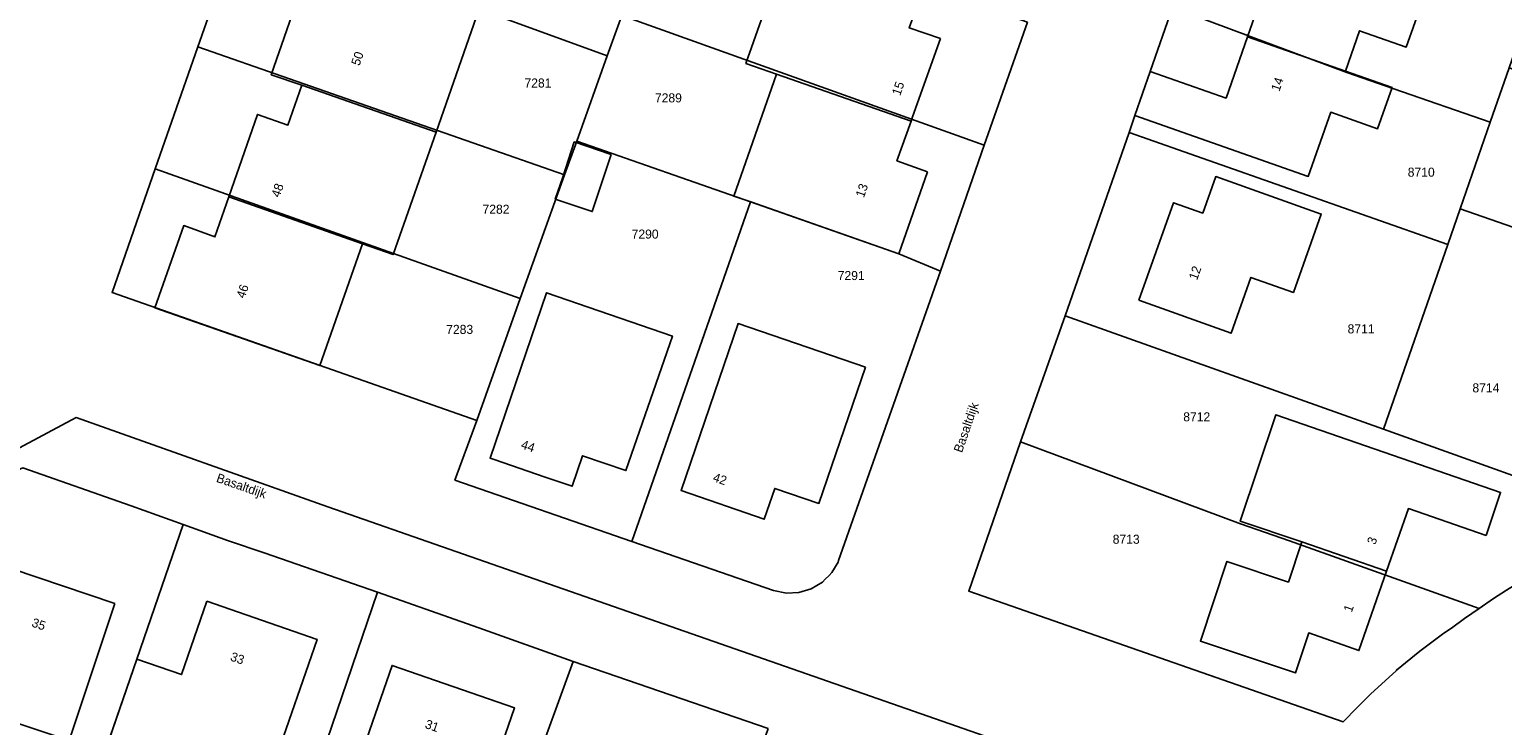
# Model space of a CAD drawing. Header units: metres. Extents: x 91564 to 92566, y 393362 to 394362.
# Tile 60 of 86: x 92271 to 92384, y 393612 to 393666. Entities that reach past the tile are written whole.
import ezdxf

# ---------------------------------------------------------------- set-up
doc = ezdxf.new("R2010")
doc.units = ezdxf.units.M
for name, color, linetype in [('ADRES', 1, 'CONTINUOUS'), ('PAND', 1, 'CONTINUOUS'), ('PERCEEL', 7, 'CONTINUOUS'), ('PERCEELNUMMER', 7, 'CONTINUOUS')]:
    doc.layers.add(name, color=color, linetype=linetype)

msp = doc.modelspace()

# ---------------------------------------------------------------- linework, layer by layer
at = {"layer": 'PAND'}
for points in [[(92340.977, 393665.487), (92338.58, 393666.313), (92339.666, 393669.376), (92331.746, 393672.457), (92329.367, 393673.29), (92325.961, 393663.57), (92328.33, 393662.74), (92338.71, 393659.104), (92338.836, 393659.458), (92340.977, 393665.487)], [(92371.57, 393672.869), (92370.646, 393670.451), (92366.849, 393671.796), (92364.707, 393665.64), (92372.269, 393662.984), (92373.363, 393666.097), (92376.967, 393664.831), (92379.116, 393670.944), (92371.813, 393673.505), (92371.57, 393672.869)], [(92305.325, 393667.723), (92294.93, 393671.366), (92293.855, 393668.258), (92291.492, 393669.091), (92289.278, 393662.704), (92291.64, 393661.885), (92302.013, 393658.266), (92305.325, 393667.723)], [(92372.269, 393662.984), (92364.707, 393665.64), (92363.056, 393660.893), (92357.198, 393662.958), (92356.002, 393659.553), (92369.399, 393654.845), (92371.139, 393659.798), (92374.753, 393658.529), (92375.873, 393661.718), (92372.269, 393662.984)], [(92339.996, 393655.208), (92337.626, 393656.053), (92338.71, 393659.104), (92328.33, 393662.74), (92325.03, 393653.321), (92326.323, 393652.868), (92337.77, 393648.857), (92339.996, 393655.208)], [(92302.013, 393658.266), (92291.64, 393661.885), (92290.576, 393658.815), (92288.214, 393659.633), (92286.004, 393653.258), (92296.341, 393649.636), (92298.701, 393648.809), (92302.013, 393658.266)], [(92315.539, 393656.54), (92312.698, 393657.504), (92311.803, 393654.783), (92311.22, 393653.094), (92314.086, 393652.122), (92315.539, 393656.54)], [(92356.319, 393645.271), (92363.438, 393642.727), (92364.973, 393647.042), (92368.252, 393645.876), (92370.406, 393651.935), (92362.256, 393654.833), (92361.251, 393652.006), (92358.99, 393652.81), (92356.319, 393645.271)], [(92296.341, 393649.636), (92286.004, 393653.258), (92284.932, 393650.166), (92282.522, 393651.049), (92280.299, 393644.701), (92293.049, 393640.236), (92296.341, 393649.636)], [(92306.506, 393632.975), (92310.442, 393631.618), (92312.519, 393630.902), (92313.334, 393633.266), (92316.69, 393632.109), (92320.276, 393642.508), (92310.557, 393645.859), (92306.185, 393633.086), (92306.506, 393632.975)], [(92335.185, 393640.116), (92325.347, 393643.473), (92320.946, 393630.573), (92327.367, 393628.35), (92328.184, 393630.742), (92331.59, 393629.58), (92335.185, 393640.116)], [(92383.147, 393627.107), (92384.264, 393630.428), (92366.885, 393636.426), (92364.147, 393628.202), (92368.901, 393626.61), (92375.449, 393624.333), (92377.135, 393629.181), (92383.147, 393627.107)], [(92375.449, 393624.333), (92368.901, 393626.61), (92367.865, 393623.498), (92363.11, 393625.09), (92361.063, 393618.943), (92368.413, 393616.484), (92369.444, 393619.565), (92373.318, 393618.203), (92375.449, 393624.333)], [(92277.191, 393621.838), (92269.188, 393624.538), (92267.185, 393618.531), (92265.592, 393619.062), (92264.056, 393614.455), (92273.662, 393611.253), (92277.191, 393621.838)], [(92284.313, 393622.02), (92282.359, 393616.358), (92278.901, 393617.551), (92275.803, 393608.573), (92282.558, 393606.242), (92284.346, 393611.423), (92289.547, 393609.629), (92292.82, 393619.064), (92284.313, 393622.02)], [(92306.316, 393599.568), (92306.984, 393601.507), (92309.445, 393608.651), (92306.631, 393609.62), (92308.078, 393613.778), (92298.612, 393617.058), (92294.899, 393606.282), (92303.727, 393603.24), (92302.871, 393600.755), (92306.316, 393599.568)]]:
    msp.add_lwpolyline(points, dxfattribs=at)
at = {"layer": 'PERCEEL'}
for points in [[(92128.156, 393826.903), (92126.873, 393819.954), (92134.261, 393817.953), (92133.439, 393814.987), (92133.134, 393811.935), (92133.305, 393808.831), (92134.429, 393806.238), (92135.915, 393803.31), (92187.052, 393708.053), (92194.152, 393694.946), (92236.983, 393615.842), (92256.985, 393626.935), (92260.95, 393629.14), (92274.199, 393636.213), (92293.662, 393629.308), (92380.829, 393598.897)], [(92343.175, 393622.8), (92347.17, 393634.332), (92350.608, 393644.074), (92355.552, 393658.229), (92356, 393659.55), (92357.195, 393662.955), (92358.923, 393667.883), (92362.455, 393677.958), (92367.42, 393692.1), (92367.825, 393693.275), (92368.99, 393696.62), (92370.679, 393701.424), (92374.592, 393712.38), (92379.223, 393725.649), (92382.995, 393736.191), (92383.895, 393736.787), (92385.764, 393738.054)], [(92290.279, 393683.71), (92286.99, 393674.467), (92315.238, 393664.157), (92316.357, 393667.283), (92318.657, 393673.707), (92290.279, 393683.71)], [(92362.455, 393677.958), (92358.923, 393667.883), (92372.386, 393662.867), (92376.022, 393661.603), (92383.461, 393659.027), (92384.921, 393663.221), (92386.99, 393669.165), (92362.455, 393677.958)], [(92347.701, 393666.756), (92319.663, 393676.657), (92318.657, 393673.707), (92316.357, 393667.283), (92344.374, 393657.245), (92347.701, 393666.756)], [(92276.99, 393645.875), (92280.32, 393655.417), (92283.618, 393664.849), (92286.99, 393674.467)], [(92286.99, 393674.467), (92283.618, 393664.849), (92311.951, 393654.975), (92312.88, 393657.571), (92315.238, 393664.157), (92286.99, 393674.467)], [(92355.552, 393658.229), (92380.171, 393649.579), (92381.132, 393652.339), (92383.461, 393659.027), (92376.022, 393661.603), (92372.386, 393662.867), (92358.923, 393667.883), (92357.195, 393662.955), (92356, 393659.55), (92355.552, 393658.229)], [(92347.701, 393666.756), (92344.374, 393657.245), (92340.978, 393647.535), (92333.103, 393625.176), (92333.078, 393625.046), (92332.588, 393624.232), (92332.374, 393624.011), (92332.088, 393623.725), (92331.859, 393623.503), (92331, 393622.99), (92330.051, 393622.702), (92329.098, 393622.648), (92328.08, 393622.84), (92317.153, 393626.63), (92303.475, 393631.38), (92305.155, 393635.994), (92276.99, 393645.875)], [(92344.374, 393657.245), (92316.357, 393667.283), (92315.238, 393664.157), (92312.88, 393657.571), (92326.316, 393652.871), (92337.77, 393648.855), (92340.978, 393647.535), (92344.374, 393657.245)], [(92280.32, 393655.417), (92308.525, 393645.407), (92311.951, 393654.975), (92283.618, 393664.849), (92280.32, 393655.417)], [(92408.973, 393655.004), (92404.786, 393656.413), (92395.523, 393659.47), (92392.143, 393660.644), (92384.921, 393663.221), (92383.461, 393659.027), (92381.132, 393652.339), (92405.047, 393644.022), (92405.162, 393644.281), (92405.444, 393644.941), (92405.775, 393645.795), (92406.461, 393647.767), (92408.973, 393655.004)], [(92305.155, 393635.994), (92303.475, 393631.38), (92317.153, 393626.63), (92326.316, 393652.871), (92312.88, 393657.571), (92311.951, 393654.975), (92308.525, 393645.407), (92305.155, 393635.994)], [(92355.552, 393658.229), (92350.608, 393644.074), (92375.206, 393635.319), (92380.171, 393649.579), (92355.552, 393658.229)], [(92280.32, 393655.417), (92276.99, 393645.875), (92305.155, 393635.994), (92308.525, 393645.407), (92280.32, 393655.417)], [(92317.153, 393626.63), (92328.08, 393622.84), (92329.098, 393622.648), (92330.051, 393622.702), (92331, 393622.99), (92331.859, 393623.503), (92332.088, 393623.725), (92332.374, 393624.011), (92332.588, 393624.232), (92333.078, 393625.046), (92333.103, 393625.176), (92340.978, 393647.535), (92337.77, 393648.855), (92326.316, 393652.871), (92317.153, 393626.63)], [(92405.047, 393644.022), (92381.132, 393652.339), (92380.171, 393649.579), (92375.206, 393635.319), (92393.47, 393628.765), (92395.287, 393630.352), (92396.686, 393631.751), (92398.81, 393634.131), (92400.254, 393635.96), (92401.531, 393637.756), (92402.915, 393639.935), (92404.253, 393642.407), (92404.752, 393643.388), (92405.047, 393644.022)], [(92350.608, 393644.074), (92347.17, 393634.332), (92364.161, 393628.006), (92367.951, 393626.688), (92382.598, 393621.466), (92383.724, 393622.225), (92384.719, 393622.872), (92387.332, 393624.491), (92388.565, 393625.215), (92390.719, 393626.772), (92392.369, 393627.964), (92393.47, 393628.765), (92375.206, 393635.319), (92350.608, 393644.074)], [(92380.829, 393598.897), (92293.662, 393629.308), (92274.199, 393636.213), (92260.95, 393629.14), (92256.985, 393626.935), (92236.983, 393615.842), (92197.078, 393594.39)], [(92347.17, 393634.332), (92343.175, 393622.8), (92372.11, 393612.695), (92373.176, 393613.809), (92374.2, 393614.83), (92376.226, 393616.656), (92376.215, 393616.7), (92378.027, 393618.156), (92379.887, 393619.555), (92380.455, 393619.949), (92381.464, 393620.686), (92382.598, 393621.466), (92367.951, 393626.688), (92364.161, 393628.006), (92347.17, 393634.332)], [(92255.368, 393599.01), (92266.409, 393630.722), (92270.087, 393632.32), (92278.459, 393629.403), (92282.481, 393627.952), (92285.99, 393626.68), (92288.747, 393625.757), (92297.5, 393622.712), (92305.332, 393619.957), (92312.598, 393617.369), (92327.678, 393612.179)], [(92270.637, 393593.572), (92277.27, 393612.82), (92278.9, 393617.55), (92282.481, 393627.952), (92278.459, 393629.403), (92270.087, 393632.32), (92266.409, 393630.722), (92255.368, 393599.01), (92270.484, 393593.626), (92270.637, 393593.572)], [(92297.5, 393622.712), (92288.747, 393625.757), (92285.99, 393626.68), (92282.481, 393627.952), (92278.9, 393617.55), (92277.27, 393612.82), (92270.637, 393593.572), (92277.987, 393590.96), (92285.738, 393588.248), (92297.5, 393622.712)], [(92297.5, 393622.712), (92285.738, 393588.248), (92286.675, 393587.921), (92296.184, 393584.599), (92300.637, 393583.044), (92306.245, 393599.363), (92309.445, 393608.65), (92312.598, 393617.369), (92305.332, 393619.957), (92297.5, 393622.712)], [(92384.719, 393622.872), (92383.724, 393622.225), (92382.598, 393621.466), (92381.464, 393620.686), (92380.455, 393619.949), (92379.887, 393619.555), (92378.027, 393618.156), (92376.215, 393616.7), (92376.226, 393616.656), (92374.2, 393614.83), (92373.176, 393613.809), (92372.11, 393612.695), (92343.175, 393622.8)], [(92327.678, 393612.179), (92312.598, 393617.369), (92309.445, 393608.65), (92306.245, 393599.363), (92300.637, 393583.044), (92305.924, 393581.188), (92315.271, 393577.725), (92315.605, 393577.607), (92327.678, 393612.179)]]:
    msp.add_lwpolyline(points, dxfattribs=at)

# ---------------------------------------------------------------- texts
at = {"layer": 'ADRES'}
for s, rotation, p in [('50', 70.898, (92296.094, 393663.348)), ('15', 71.001, (92337.873, 393661.034)), ('14', 70.795, (92367.167, 393661.358)), ('48', 70.898, (92289.921, 393653.166)), ('13', 70.6, (92335.065, 393653.152)), ('12', 70.497, (92360.81, 393646.78)), ('46', 70.703, (92287.216, 393645.367)), ('Basaltdijk', 70.904, (92342.644, 393633.448)), ('44', 341.001, (92308.519, 393633.847)), ('Basaltdijk', 340.903, (92284.98, 393631.261)), ('42', 340.898, (92323.346, 393631.309)), ('3', 70.8, (92374.578, 393626.344)), ('1', 70.8, (92372.759, 393621.112)), ('35', 341.396, (92270.718, 393620.082)), ('33', 340.898, (92286.067, 393617.455)), ('31', 340.898, (92301.105, 393612.241))]:
    msp.add_text(s, height=0.7, rotation=rotation, dxfattribs=at).set_placement(p)
at = {"layer": 'PERCEELNUMMER'}
for s, p in [('7281', (92308.847, 393661.712)), ('7289', (92318.925, 393660.562)), ('8710', (92377.086, 393654.822)), ('7282', (92305.606, 393651.958)), ('7290', (92317.127, 393650.037)), ('7291', (92333.047, 393646.835)), ('7283', (92302.799, 393642.672)), ('8711', (92372.439, 393642.713)), ('8714', (92382.084, 393638.155)), ('8712', (92359.743, 393635.918)), ('8713', (92354.292, 393626.461))]:
    msp.add_text(s, height=0.7, dxfattribs=at).set_placement(p)

doc.saveas('drawing.dxf')
